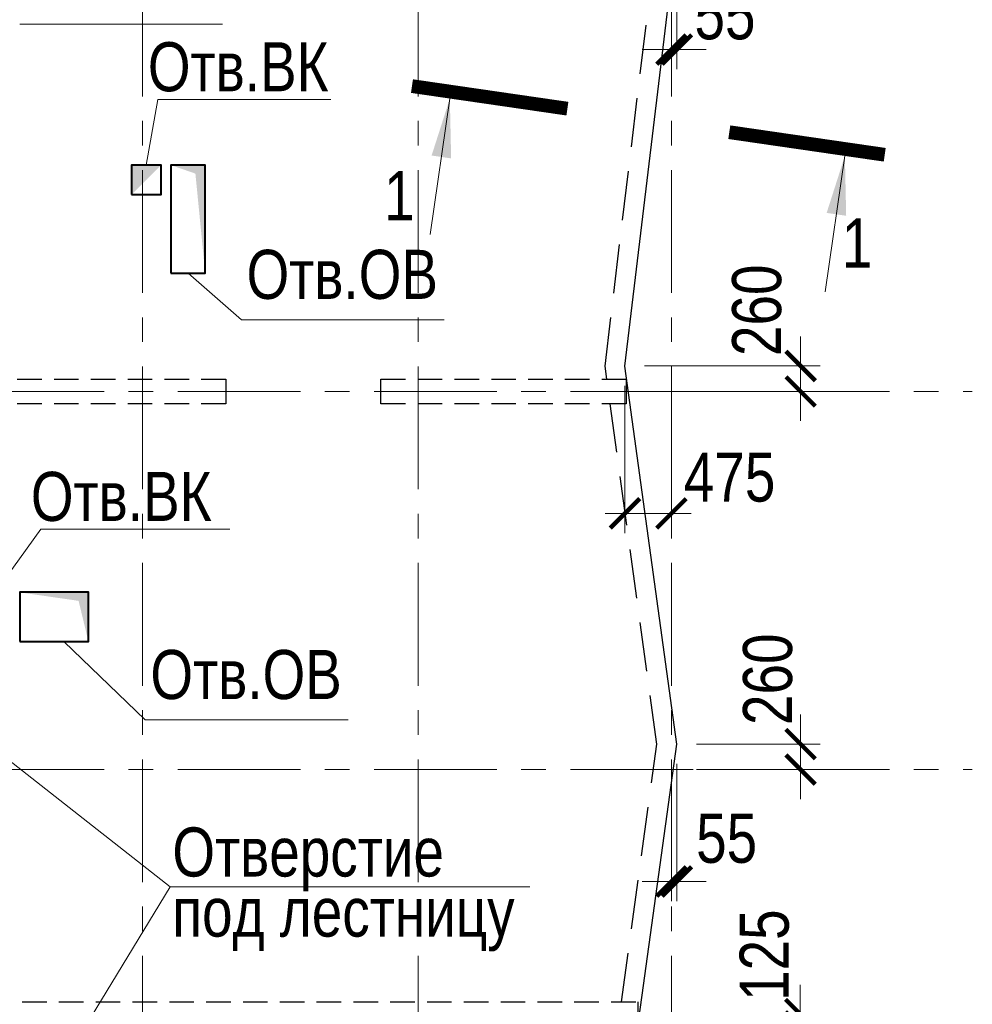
# Model space of a CAD drawing. Header units: inches. Extents: x -7207481 to -7082011, y 6155852 to 6369793.
# Tile 9 of 24: x -7137537 to -7127832, y 6257302 to 6267327. Entities that reach past the tile are written whole.
import ezdxf
from ezdxf.enums import TextEntityAlignment as Align

# ---------------------------------------------------------------- set-up
doc = ezdxf.new("R2010")
doc.units = ezdxf.units.IN
doc.header["$LTSCALE"] = 1000
doc.header["$MEASUREMENT"] = 0
doc.linetypes.add('CENTER', pattern=[2, 1.25, -0.25, 0.25, -0.25])
doc.linetypes.add('HIDDEN', pattern=[0.375, 0.25, -0.125])
for name, color, linetype, lineweight in [('изм-10-06', 6, 'Continuous', 50), ('СК-040-С(тены)', 12, 'HIDDEN', 25), ('СК-043-С-ПИЛОНЫ', 5, 'HIDDEN', 25), ('СК-050-П(литы перекрытия)', 3, 'Continuous', 30), ('СК-051-1-П-ОТВЕРСТИЯ ОВ ДУ', 5, 'Continuous', 40), ('СК-051-2-П-ОТВЕРСТИЯ ВК', 1, 'Continuous', 40), ('СК-052-П-БАЛКИ', 1, 'HIDDEN', 30), ('СК-100-О(си)', 7, 'CENTER', 15), ('СК-300-Р(азмеры)_ПЛИТЫ', 7, 'Continuous', 20), ('СК-400-Т(екст)', 7, 'Continuous', 20), ('СК-500-С(ечения)', 5, 'Continuous', 40)]:
    doc.layers.add(name, color=color, linetype=linetype, lineweight=lineweight)
doc.styles.add('ARIAL_annotative', font='arial.ttf', dxfattribs={"width": 0.8, "height": 2.5})
doc.styles.add('RUSS', font='arial.ttf', dxfattribs={"width": 0.8})
doc.dimstyles.new('100-200', dxfattribs={"dimscale": 0, "dimtxt": 500, "dimasz": 300, "dimexe": 200, "dimexo": 200, "dimgap": 200, "dimtad": 1, "dimdec": 0, "dimzin": 0, "dimdsep": 46, "dimtxsty": 'RUSS', "dimblk": 'ARCHTICK', "dimcen": 0.096, "dimdle": 200, "dimclrd": 7, "dimclre": 7, "dimclrt": 256, "dimadec": 0, "dimazin": 0, "dimtfac": 1, "dimtdec": 0, "dimtmove": 2, "dimatfit": 3, "dimldrblk": 'OBLIQUE', "dimfxl": 1, "dimtolj": 1, "dimtzin": 0, "dimarcsym": 0})

# ---------------------------------------------------------------- blocks, each defined once
blk = doc.blocks.new('Сечение')
at = {"layer": 'СК-500-С(ечения)', "linetype": 'Continuous', "lineweight": 15, "ltscale": 100}
blk.add_line((-200, -35), (-200, -735), dxfattribs=at)
at = {"layer": 'СК-500-С(ечения)', "linetype": 'Continuous', "ltscale": 100, "const_width": 70}
blk.add_lwpolyline([(-400, 0), (400, 0)], dxfattribs=at)
at = {"layer": 'СК-500-С(ечения)', "linetype": 'Continuous', "ltscale": 100}
blk.add_solid([(-200, -35), (-250.3, -335.5), (-149.7, -335.5)], dxfattribs=at)
blk = doc.blocks.new('*U12')
at = {"layer": 'СК-400-Т(екст)', "ltscale": 100, "yscale": 0.01, "zscale": 0.01}
for p, xscale, rotation in [((0, -4), 0.01, 270.0000000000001), ((0, -20.333), -0.01, 270)]:
    blk.add_blockref('Сечение', p, dxfattribs=dict(at, xscale=xscale, rotation=rotation))
at = {"layer": 'СК-500-С(ечения)', "color": 0, "ltscale": 100, "style": 'ARIAL_annotative', "text_generation_flag": 2, "width": 0.8}
blk.add_attdef('НОМЕР_СЕЧЕНИЯ_1_1(НОМЕР_ЛИСТА)', text='', height=2.5, rotation=360, dxfattribs=at).set_placement((-6.74, -1.226), align=Align.RIGHT)
at = {"layer": 'СК-500-С(ечения)', "color": 0, "ltscale": 100, "style": 'ARIAL_annotative', "width": 0.8}
blk.add_attdef('НОМЕР_СЕЧЕНИЯ_2_1(НОМЕР_ЛИСТА)', text='', height=2.5, rotation=270, dxfattribs=at).set_placement((-7.48, -23.107), align=Align.BOTTOM_LEFT)
blk = doc.blocks.new('A$Cb745dcb1')
at = {"layer": 'СК-040-С(тены)'}
for p, q in [((9380.3, 26375), (19778.7, 26375)), ((19778.7, 26375), (19778.7, 26125))]:
    blk.add_line(p, q, dxfattribs=at)
at = {"layer": 'СК-043-С-ПИЛОНЫ'}
blk.add_lwpolyline([(13080.3, 32715.1), (15580.3, 32715.1), (15580.3, 32465.1), (13080.3, 32465.1)], dxfattribs=at)
blk.add_lwpolyline([(19659.9, 32715.1), (19659.9, 32465.1), (17159.9, 32465.1), (17159.9, 32715.1)], close=True, dxfattribs=at)
at = {"layer": 'СК-100-О(си)', "linetype": 'CENTER'}
for p, q in [((14730.3, 46844.3), (14730.3, -4661.8)), ((17540.3, 46844.3), (17540.3, -4661.8)), ((20120.3, 46844.3), (20120.3, -4661.8)), ((-2910, 32590.1), (23184.8, 32590.1)), ((-2910, 28740.1), (23184.8, 28740.1))]:
    blk.add_line(p, q, dxfattribs=at)
blk = doc.blocks.new('_ArchTick')
at = {"color": 0, "linetype": 'ByBlock', "const_width": 0.15}
blk.add_lwpolyline([(-0.5, -0.5), (0.5, 0.5)], dxfattribs=at)
blk = doc.blocks.new('*D174')
at = {"layer": 'Defpoints', "color": 0, "transparency": 16777216}
for p in [(20120, 37252), (20175, 37252), (20120, 36071)]:
    blk.add_point(p, dxfattribs=at)
at = {"layer": 'СК-300-Р(азмеры)_ПЛИТЫ', "color": 7, "lineweight": -2, "transparency": 16777216}
for p, q in [((20120, 37052), (20120, 35871)), ((20175, 37052), (20175, 35871)), ((20120, 36071), (19820, 36071)), ((20175, 36071), (20120, 36071)), ((20175, 36071), (20475, 36071))]:
    blk.add_line(p, q, dxfattribs=at)
at = {"layer": 'СК-300-Р(азмеры)_ПЛИТЫ', "color": 7, "lineweight": -2, "transparency": 16777216, "xscale": 300, "yscale": 300, "zscale": 300}
blk.add_blockref('_ArchTick', (20120, 36071), dxfattribs=at)
at = {"layer": 'СК-300-Р(азмеры)_ПЛИТЫ', "color": 7, "lineweight": -2, "transparency": 16777216, "xscale": 300, "yscale": 300, "zscale": 300, "rotation": 180}
blk.add_blockref('_ArchTick', (20175, 36071), dxfattribs=at)
at = {"layer": 'СК-300-Р(азмеры)_ПЛИТЫ', "transparency": 16777216, "insert": (20665, 36422), "char_height": 500, "attachment_point": 5, "style": 'RUSS'}
blk.add_mtext('\\A1;55', dxfattribs=at)
blk = doc.blocks.new('_Oblique')
at = {"color": 0, "linetype": 'ByBlock', "lineweight": -2}
blk.add_line((-0.5, -0.5), (0.5, 0.5), dxfattribs=at)
blk = doc.blocks.new('*D175')
at = {"layer": 'Defpoints', "color": 0, "transparency": 16777216}
for p in [(19645, 32850), (19645, 32590), (21436, 32590)]:
    blk.add_point(p, dxfattribs=at)
at = {"layer": 'СК-300-Р(азмеры)_ПЛИТЫ', "color": 7, "lineweight": -2, "transparency": 16777216}
for p, q in [((21436, 32850), (21436, 33150)), ((19845, 32850), (21636, 32850)), ((21436, 32850), (21436, 32590)), ((19845, 32590), (21636, 32590)), ((21436, 32590), (21436, 32290))]:
    blk.add_line(p, q, dxfattribs=at)
at = {"layer": 'СК-300-Р(азмеры)_ПЛИТЫ', "color": 7, "lineweight": -2, "transparency": 16777216, "xscale": 300, "yscale": 300, "zscale": 300}
for p, rotation in [((21436, 32850), 270), ((21436, 32590), 90)]:
    blk.add_blockref('_ArchTick', p, dxfattribs=dict(at, rotation=rotation))
at = {"layer": 'СК-300-Р(азмеры)_ПЛИТЫ', "transparency": 16777216, "insert": (20991, 33417), "char_height": 500, "attachment_point": 5, "rotation": 90, "style": 'RUSS'}
blk.add_mtext('\\A1;260', dxfattribs=at)
blk = doc.blocks.new('*D176')
at = {"layer": 'Defpoints', "color": 0, "transparency": 16777216}
for p in [(19646, 32848), (20120, 32848), (20120, 31349)]:
    blk.add_point(p, dxfattribs=at)
at = {"layer": 'СК-300-Р(азмеры)_ПЛИТЫ', "color": 7, "lineweight": -2, "transparency": 16777216}
for p, q in [((19646, 32648), (19646, 31149)), ((20120, 32648), (20120, 31149)), ((19446, 31349), (20320, 31349))]:
    blk.add_line(p, q, dxfattribs=at)
at = {"layer": 'СК-300-Р(азмеры)_ПЛИТЫ', "color": 7, "lineweight": -2, "transparency": 16777216, "xscale": 300, "yscale": 300, "zscale": 300, "rotation": 180}
blk.add_blockref('_ArchTick', (19646, 31349), dxfattribs=at)
at = {"layer": 'СК-300-Р(азмеры)_ПЛИТЫ', "color": 7, "lineweight": -2, "transparency": 16777216, "xscale": 300, "yscale": 300, "zscale": 300}
blk.add_blockref('_ArchTick', (20120, 31349), dxfattribs=at)
at = {"layer": 'СК-300-Р(азмеры)_ПЛИТЫ', "transparency": 16777216, "insert": (20712, 31715), "char_height": 500, "attachment_point": 5, "style": 'RUSS'}
blk.add_mtext('\\A1;475', dxfattribs=at)
blk = doc.blocks.new('*D177')
at = {"layer": 'Defpoints', "color": 0, "transparency": 16777216}
for p in [(20174, 29000), (20174, 28740), (21435, 28740)]:
    blk.add_point(p, dxfattribs=at)
at = {"layer": 'СК-300-Р(азмеры)_ПЛИТЫ', "color": 7, "lineweight": -2, "transparency": 16777216}
for p, q in [((21435, 29000), (21435, 29300)), ((20374, 29000), (21635, 29000)), ((21435, 29000), (21435, 28740)), ((20374, 28740), (21635, 28740)), ((21435, 28740), (21435, 28440))]:
    blk.add_line(p, q, dxfattribs=at)
at = {"layer": 'СК-300-Р(азмеры)_ПЛИТЫ', "color": 7, "lineweight": -2, "transparency": 16777216, "xscale": 300, "yscale": 300, "zscale": 300}
for p, rotation in [((21435, 29000), 270), ((21435, 28740), 90)]:
    blk.add_blockref('_ArchTick', p, dxfattribs=dict(at, rotation=rotation))
at = {"layer": 'СК-300-Р(азмеры)_ПЛИТЫ', "transparency": 16777216, "insert": (21102, 29660), "char_height": 500, "attachment_point": 5, "rotation": 90, "style": 'RUSS'}
blk.add_mtext('\\A1;260', dxfattribs=at)
blk = doc.blocks.new('*D178')
at = {"layer": 'Defpoints', "color": 0, "transparency": 16777216}
for p in [(20120, 29000), (20175, 29000), (20120, 27601)]:
    blk.add_point(p, dxfattribs=at)
at = {"layer": 'СК-300-Р(азмеры)_ПЛИТЫ', "color": 7, "lineweight": -2, "transparency": 16777216}
for p, q in [((20120, 28800), (20120, 27401)), ((20175, 28800), (20175, 27401)), ((20120, 27601), (19820, 27601)), ((20175, 27601), (20120, 27601)), ((20175, 27601), (20475, 27601))]:
    blk.add_line(p, q, dxfattribs=at)
at = {"layer": 'СК-300-Р(азмеры)_ПЛИТЫ', "color": 7, "lineweight": -2, "transparency": 16777216, "xscale": 300, "yscale": 300, "zscale": 300}
blk.add_blockref('_ArchTick', (20120, 27601), dxfattribs=at)
at = {"layer": 'СК-300-Р(азмеры)_ПЛИТЫ', "color": 7, "lineweight": -2, "transparency": 16777216, "xscale": 300, "yscale": 300, "zscale": 300, "rotation": 180}
blk.add_blockref('_ArchTick', (20175, 27601), dxfattribs=at)
at = {"layer": 'СК-300-Р(азмеры)_ПЛИТЫ', "transparency": 16777216, "insert": (20682, 28037), "char_height": 500, "attachment_point": 5, "style": 'RUSS'}
blk.add_mtext('\\A1;55', dxfattribs=at)
blk = doc.blocks.new('*D179')
at = {"layer": 'Defpoints', "color": 0, "transparency": 16777216}
for p in [(19778, 26250), (21432, 26250), (19778, 26125)]:
    blk.add_point(p, dxfattribs=at)
at = {"layer": 'СК-300-Р(азмеры)_ПЛИТЫ', "color": 7, "lineweight": -2, "transparency": 16777216}
for p, q in [((21432, 26250), (21432, 26550)), ((19978, 26250), (21632, 26250)), ((21432, 26125), (21432, 26250)), ((19978, 26125), (21632, 26125)), ((21432, 26125), (21432, 25825))]:
    blk.add_line(p, q, dxfattribs=at)
at = {"layer": 'СК-300-Р(азмеры)_ПЛИТЫ', "color": 7, "lineweight": -2, "transparency": 16777216, "xscale": 300, "yscale": 300, "zscale": 300}
for p, rotation in [((21432, 26250), 270), ((21432, 26125), 90)]:
    blk.add_blockref('_ArchTick', p, dxfattribs=dict(at, rotation=rotation))
at = {"layer": 'СК-300-Р(азмеры)_ПЛИТЫ', "transparency": 16777216, "insert": (21068, 26850), "char_height": 500, "attachment_point": 5, "rotation": 90, "style": 'RUSS'}
blk.add_mtext('\\A1;125', dxfattribs=at)
blk = doc.blocks.new('A$C92320c88')
at = {"layer": 'СК-300-Р(азмеры)_ПЛИТЫ'}
for base, p1, p2, picture, middle in [((20120.3, 36071.1), (20175.3, 37252), (20120.3, 37252), '*D174', (20665.4, 36421.5)), ((20120.3, 31348.7), (19645.6, 32848.3), (20120.3, 32848.3), '*D176', (20712.3, 31715.4)), ((20120.3, 27601), (20175.3, 28999.6), (20120.3, 28999.6), '*D178', (20682.3, 28037.2))]:
    dim = blk.add_linear_dim(base=base, p1=p1, p2=p2, dimstyle='100-200', override={"dimscale": 1}, dxfattribs=at)
    dim.commit()
    dim.dimension.update_dxf_attribs({"geometry": picture, "text_midpoint": middle, "dimtype": 128})
for base, p1, p2, picture, middle in [((21436.5, 32590.1), (19644.6, 32850.3), (19644.6, 32590.1), '*D175', (20991.3, 33417)), ((21434.9023, 28740.0594), (20174.3163, 28999.5893), (20174.3163, 28740.0594), '*D177', (21102.0613, 29660.2279)), ((21432.3, 26250), (19778.2, 26125), (19778.2, 26250), '*D179', (21067.7, 26850.3))]:
    dim = blk.add_linear_dim(base=base, p1=p1, p2=p2, angle=90, dimstyle='100-200', override={"dimscale": 1}, dxfattribs=at)
    dim.commit()
    dim.dimension.update_dxf_attribs({"geometry": picture, "text_midpoint": middle, "dimtype": 128})

msp = doc.modelspace()

# ---------------------------------------------------------------- linework, layer by layer
at = {"layer": 'СК-050-П(литы перекрытия)'}
msp.add_lwpolyline([(-7133837.2, 6254376.8), (-7133837.2, 6257076.8), (-7131238.5, 6257076.8), (-7130842.9, 6259951.3), (-7131372.6, 6263800), (-7130842.8, 6268203.7), (-7131373.6, 6271654.4), (-7130553.2, 6275835.1), (-7135113.1, 6275014.3), (-7138073.2, 6275544.3), (-7141031.9, 6275014.3), (-7143993.2, 6275544.3), (-7146953.1, 6275014.3), (-7151569.1, 6275836.2), (-7150745.2, 6271253.8), (-7151275.7, 6267600.8), (-7150745.8, 6263801.4), (-7151275.8, 6259952.2), (-7150745.7, 6256101.7), (-7151275.6, 6252451.7), (-7150745.6, 6248801.7), (-7151275.6, 6245151), (-7150745.5, 6241501.1)], dxfattribs=at)
at = {"layer": 'СК-051-1-П-ОТВЕРСТИЯ ОВ ДУ', "lineweight": 13}
for p, q in [((-7137537.3, 6267283), (-7135471.7, 6267283)), ((-7135277.6, 6264271.6), (-7135822.2, 6264746.9)), ((-7135277.6, 6264271.6), (-7133212.1, 6264271.6)), ((-7136257.3, 6260197.2), (-7137088.2, 6260996.6)), ((-7136257.3, 6260197.2), (-7134191.7, 6260197.2))]:
    msp.add_line(p, q, dxfattribs=at)
at = {"layer": 'СК-051-1-П-ОТВЕРСТИЯ ОВ ДУ'}
for points in [[(-7135997.2, 6264746.9), (-7135647.2, 6264746.9), (-7135647.2, 6265846.9), (-7135997.2, 6265846.9)], [(-7137537.2, 6260996.6), (-7136837.2, 6260996.6), (-7136837.2, 6261496.6), (-7137537.2, 6261496.6)]]:
    msp.add_lwpolyline(points, close=True, dxfattribs=at)
for points in [[(-7135647.2, 6264746.9), (-7135645.9, 6265847), (-7135747, 6265760.2), (-7135997.2, 6265846.9)], [(-7136837.2, 6260996.6), (-7136835.9, 6261496.6), (-7136937, 6261409.8), (-7137537.2, 6261496.6)]]:
    msp.add_solid(points, dxfattribs=at)
at = {"layer": 'СК-051-2-П-ОТВЕРСТИЯ ВК', "lineweight": 15}
for p, q in [((-7136129.7, 6266513.5), (-7136247.2, 6265846.8)), ((-7136129.7, 6266513.5), (-7134367.4, 6266513.5)), ((-7137321.4, 6262138.5), (-7137787, 6261496.6)), ((-7137321.4, 6262138.5), (-7135396.7, 6262138.5))]:
    msp.add_line(p, q, dxfattribs=at)
at = {"layer": 'СК-051-2-П-ОТВЕРСТИЯ ВК'}
msp.add_lwpolyline([(-7136396.9, 6265546.8), (-7136097.2, 6265546.8), (-7136097.2, 6265846.8), (-7136396.9, 6265846.8)], close=True, dxfattribs=at)
msp.add_solid([(-7136396.9, 6265546.8), (-7136097.2, 6265846.8), (-7136396.9, 6265846.8)], dxfattribs=at)
at = {"layer": 'СК-052-П-БАЛКИ', "ltscale": 2}
for points in [[(-7131556.2, 6263666.8), (-7131574.3, 6263798.3), (-7131044.7, 6268200.4), (-7131073.4, 6268386.8)], [(-7131422.9, 6257326.8), (-7131406, 6257326.8), (-7131044.8, 6259951.3), (-7131521.8, 6263416.8)]]:
    msp.add_lwpolyline(points, dxfattribs=at)
at = {"layer": 'СК-400-Т(екст)', "color": 7}
msp.add_line((-7136005.3, 6258498.8), (-7137298.6, 6256374.1), dxfattribs=at)
msp.add_lwpolyline([(-7132339.2, 6258498.8), (-7136005.3, 6258498.8), (-7138732.7, 6260636.6)], dxfattribs=at)

# ---------------------------------------------------------------- block references
at = {"layer": 'изм-10-06'}
msp.add_blockref('A$Cb745dcb1', (-7151017.2, 6230951.7), dxfattribs=at)
at = {"layer": 'СК-300-Р(азмеры)_ПЛИТЫ'}
msp.add_blockref('A$C92320c88', (-7151017.2, 6230951.7), dxfattribs=at)
at = {"layer": 'СК-500-С(ечения)'}
ref = msp.add_blockref('*U12', (-7128724.7, 6265951.9), dxfattribs=dict(at, xscale=-200, yscale=200, zscale=200, rotation=261.7379475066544))
ref.add_attrib('НОМЕР_СЕЧЕНИЯ_2_1(НОМЕР_ЛИСТА)', '1', dxfattribs={"color": 0, "ltscale": 100, "height": 500, "style": 'ARIAL_annotative', "width": 0.8}).set_placement((-7133513.2, 6265135.6), align=Align.BOTTOM_RIGHT)
ref.add_attrib('НОМЕР_СЕЧЕНИЯ_1_1(НОМЕР_ЛИСТА)', '1', dxfattribs={"color": 0, "ltscale": 100, "height": 500, "style": 'ARIAL_annotative', "width": 0.8}).set_placement((-7129161.2, 6264653.2), align=Align.BOTTOM_LEFT)

# ---------------------------------------------------------------- texts
at = {"layer": 'СК-051-1-П-ОТВЕРСТИЯ ОВ ДУ', "lineweight": 13, "style": 'RUSS', "width": 0.8}
for p in [(-7135225.9, 6264484.3), (-7136205.5, 6260409.9)]:
    msp.add_text('Отв.ОВ', height=500, dxfattribs=at).set_placement(p)
at = {"layer": 'СК-051-2-П-ОТВЕРСТИЯ ВК', "lineweight": 15, "style": 'RUSS', "width": 0.8}
for p in [(-7136231.4, 6266598.2), (-7137423, 6262223.3)]:
    msp.add_text('Отв.ВК', height=500, dxfattribs=at).set_placement(p)
at = {"layer": 'СК-400-Т(екст)', "color": 7, "style": 'RUSS', "width": 0.8}
for s, p in [('Отверстие', (-7135981.9, 6258602.7)), ('под лестницу', (-7135981.9, 6257990.7))]:
    msp.add_text(s, height=500, dxfattribs=at).set_placement(p)

doc.saveas('drawing.dxf')
